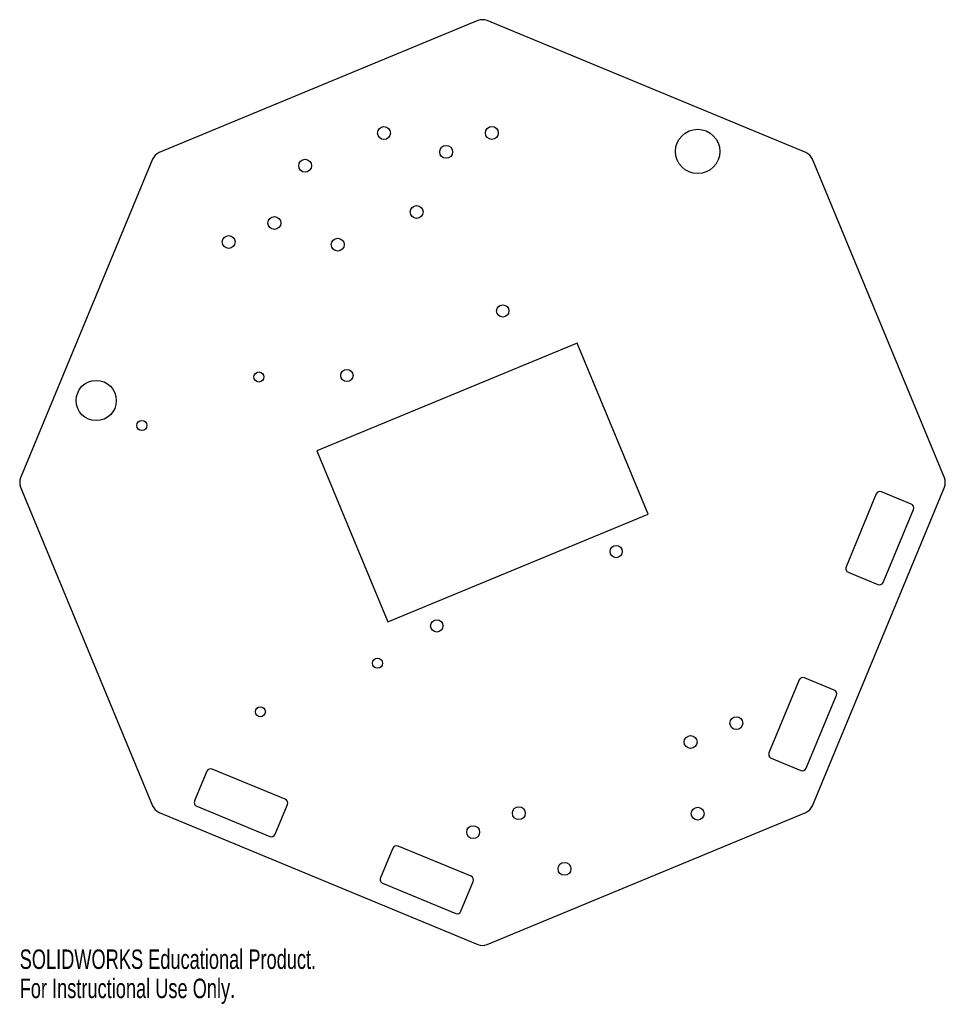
# Model space of a CAD drawing. Header units: inches. Extents: x -4.53 to 4.53, y -5.11 to 4.53.
import ezdxf

# ---------------------------------------------------------------- set-up
doc = ezdxf.new("R2010")
doc.units = ezdxf.units.IN
doc.header["$MEASUREMENT"] = 0
doc.styles.add('SLDTEXTSTYLE0', font='TXT', dxfattribs={"width": 0.7})

msp = doc.modelspace()

# ---------------------------------------------------------------- linework, layer by layer
at = {"color": 7, "linetype": 'Continuous', "lineweight": 25}
for p, q in [((-0.0452, 4.5197), (-3.1639, 3.2278)), ((3.1639, 3.2278), (0.0452, 4.5197)), ((-3.2278, 3.1639), (-4.5197, 0.0452)), ((4.5197, 0.0452), (3.2278, 3.1639)), ((0.9265, 1.3639), (-1.6196, 0.3093)), ((1.6196, -0.3093), (0.9265, 1.3639)), ((-1.6196, 0.3093), (-0.9265, -1.3639)), ((-4.5197, -0.0452), (-3.2278, -3.1639)), ((3.2278, -3.1639), (4.5197, -0.0452)), ((4.1953, -0.2109), (3.9043, -0.0904)), ((3.8529, -0.1117), (3.5569, -0.8264)), ((3.9206, -0.977), (4.2166, -0.2624)), ((-0.9265, -1.3639), (1.6196, -0.3093)), ((3.5782, -0.8778), (3.8692, -0.9983)), ((3.4418, -2.03), (3.1509, -1.9095)), ((3.0994, -1.9308), (2.8034, -2.6454)), ((3.1671, -2.7961), (3.4632, -2.0814)), ((2.8247, -2.6969), (3.1157, -2.8174)), ((-2.6969, -2.8247), (-2.8174, -3.1157)), ((-1.9308, -3.0994), (-2.6454, -2.8034)), ((-2.7961, -3.1671), (-2.0814, -3.4632)), ((-2.03, -3.4418), (-1.9095, -3.1509)), ((-3.1639, -3.2278), (-0.0452, -4.5197)), ((0.0452, -4.5197), (3.1639, -3.2278)), ((-0.1117, -3.8529), (-0.8264, -3.5569)), ((-0.8778, -3.5782), (-0.9983, -3.8692)), ((-0.977, -3.9206), (-0.2624, -4.2166)), ((-0.2109, -4.1953), (-0.0904, -3.9043))]:
    msp.add_line(p, q, dxfattribs=at)
for centre, radius in [((-0.9642, 3.4191), 0.063), ((0.0917, 3.4207), 0.063), ((2.1055, 3.2401), 0.2165), ((-0.3557, 3.2353), 0.063), ((-1.7358, 3.0995), 0.063), ((-0.6446, 2.6475), 0.063), ((-2.0362, 2.5393), 0.063), ((-2.4836, 2.354), 0.063), ((-1.4162, 2.3279), 0.063), ((0.1977, 1.6784), 0.06), ((-2.1879, 1.0327), 0.0492), ((-1.3267, 1.047), 0.06), ((-3.7799, 0.8023), 0.1969), ((-3.3337, 0.5581), 0.0492), ((1.3082, -0.6758), 0.06), ((-0.4472, -1.4029), 0.06), ((-1.0278, -1.7681), 0.0492), ((-2.1736, -2.2427), 0.0492), ((2.4836, -2.354), 0.063), ((2.0362, -2.5393), 0.063), ((0.3557, -3.2353), 0.063), ((2.1055, -3.2401), 0.063), ((-0.0917, -3.4207), 0.063), ((0.8023, -3.7799), 0.063)]:
    msp.add_circle(centre, radius, dxfattribs=at)
for centre, radius, start, end in [((0, 4.4105), 0.1181, 67.5, 112.5), ((-3.1187, 3.1187), 0.1181, 112.5, 157.5), ((3.1187, 3.1187), 0.1181, 22.5, 67.5), ((-4.4105, 0), 0.1181, 157.5, 202.5), ((4.4105, 0), 0.1181, 337.5, 22.5), ((3.8893, -0.1268), 0.0394, 67.5, 157.5), ((4.1803, -0.2473), 0.0394, 337.5, 67.5), ((3.5933, -0.8414), 0.0394, 157.5, 247.5), ((3.8842, -0.962), 0.0394, 247.5, 337.5), ((3.1358, -1.9458), 0.0394, 67.5, 157.5), ((3.4268, -2.0664), 0.0394, 337.5, 67.5), ((2.8398, -2.6605), 0.0394, 157.5, 247.5), ((-2.6605, -2.8398), 0.0394, 67.5, 157.5), ((3.1308, -2.781), 0.0394, 247.5, 337.5), ((-3.1187, -3.1187), 0.1181, 202.5, 247.5), ((-2.781, -3.1308), 0.0394, 157.5, 247.5), ((-1.9458, -3.1358), 0.0394, 337.5, 67.5), ((3.1187, -3.1187), 0.1181, 292.5, 337.5), ((-2.0664, -3.4268), 0.0394, 247.5, 337.5), ((-0.8414, -3.5933), 0.0394, 67.5, 157.5), ((-0.1268, -3.8893), 0.0394, 337.5, 67.5), ((-0.962, -3.8842), 0.0394, 157.5, 247.5), ((-0.2473, -4.1803), 0.0394, 247.5, 337.5), ((0, -4.4105), 0.1181, 247.5, 292.5)]:
    msp.add_arc(centre, radius, start, end, dxfattribs=at)

# ---------------------------------------------------------------- texts
at = {"color": 7, "linetype": 'Continuous', "char_height": 0.1903, "attachment_point": 1, "style": 'SLDTEXTSTYLE0'}
for s, insert in [('SOLIDWORKS Educational Product.', (-4.5286, -4.5688)), ('For Instructional Use Only.', (-4.5286, -4.8542))]:
    msp.add_mtext(s, dxfattribs=dict(at, insert=insert))

doc.saveas('drawing.dxf')
